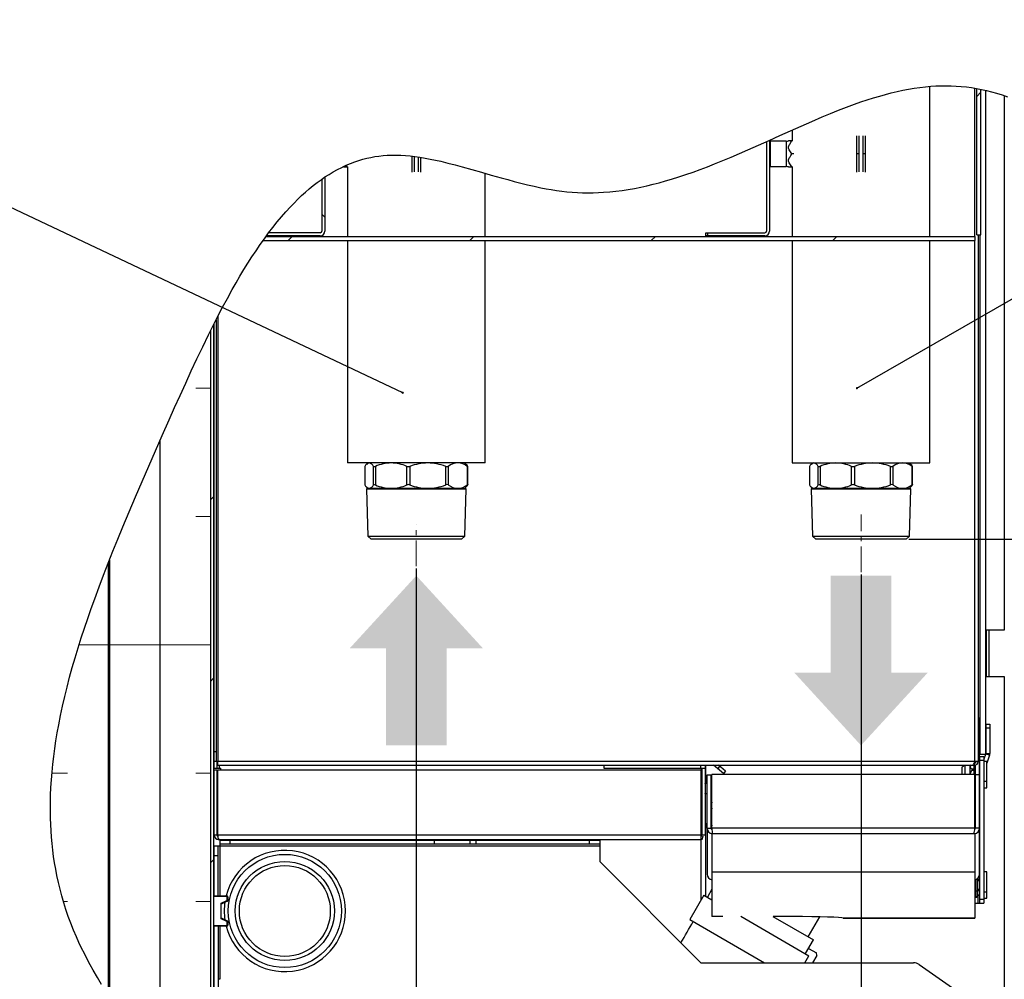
# Model space of a CAD drawing. Header units: millimetres. Extents: x 0 to 39025, y 0 to 11880.
# Tile 22 of 40: x 25787 to 26275, y 3993 to 4468. Entities that reach past the tile are written whole.
import ezdxf

# ---------------------------------------------------------------- set-up
doc = ezdxf.new("R2010")
doc.units = ezdxf.units.MM
doc.header["$PDSIZE"] = -1
doc.linetypes.add('CENTERX2', pattern=[20.32, 12.7, -2.54, 2.54, -2.54])
for name, color, linetype in [('ANOTACIJE', 7, 'Continuous'), ('DIMENZIJE', 4, 'Continuous'), ('SREDNJICE_IN_TOCKE', 252, 'Continuous')]:
    doc.layers.add(name, color=color, linetype=linetype)
doc.styles.add('SLDTEXTSTYLE6', font='txt')
doc.dimstyles.new('SLDDIMSTYLE0', dxfattribs={"dimtxt": 3, "dimasz": 3.414889, "dimexe": 0, "dimexo": 0.0625, "dimgap": 0.75, "dimtad": 1, "dimdec": 0, "dimlfac": 20, "dimrnd": 1e-09, "dimzin": 12, "dimdsep": 46, "dimtxsty": 'SLDTEXTSTYLE6', "dimsah": 1, "dimcen": 0.09, "dimadec": 0, "dimazin": 3, "dimtfac": 1, "dimtdec": 0, "dimtofl": 0, "dimtmove": 0, "dimatfit": 3, "dimfxl": 1, "dimfrac": 2, "dimtolj": 1, "dimtzin": 12, "dimarcsym": 0})
doc.dimstyles.new('SLDDIMSTYLE1', dxfattribs={"dimtxt": 3, "dimasz": 3.414889, "dimexe": 0, "dimexo": 0.0625, "dimgap": 0.75, "dimtad": 1, "dimdec": 0, "dimlfac": 20, "dimrnd": 1e-09, "dimzin": 12, "dimdsep": 46, "dimtxsty": 'SLDTEXTSTYLE6', "dimsah": 1, "dimcen": 0.09, "dimadec": 0, "dimazin": 3, "dimtfac": 1, "dimtdec": 0, "dimtmove": 0, "dimatfit": 0, "dimfxl": 1, "dimfrac": 2, "dimtolj": 1, "dimtzin": 12, "dimarcsym": 0})
doc.dimstyles.new('SLDDIMSTYLE2', dxfattribs={"dimtxt": 0.18, "dimasz": 1.050735, "dimexe": 0, "dimexo": 0.0625, "dimgap": 0, "dimtad": 0, "dimtih": 1, "dimtoh": 1, "dimdec": 0, "dimrnd": 1e-09, "dimzin": 0, "dimdsep": 46, "dimtxsty": 'Standard', "dimblk1": 'DOT', "dimblk2": 'DOT', "dimsah": 1, "dimcen": 0.09, "dimadec": 0, "dimazin": 0, "dimtfac": 1.050735, "dimtdec": 0, "dimtofl": 0, "dimtmove": 0, "dimatfit": 3, "dimldrblk": 'DOT', "dimfxl": 1, "dimfrac": 2, "dimtolj": 1, "dimtzin": 0, "dimarcsym": 0})
pattern_1 = [(45, (21175.475, 3206.1), (-44.9013, 44.9013), [])]
pattern_2 = [(3e-322, (21175.47, 3206.1), (-1e-321, 190.5), []), (3e-322, (21175.47, 3269.6), (-1e-321, 190.5), [63.5, -63.5]), (3e-322, (21175.47, 3333.1), (-1e-321, 190.5), [63.5, -63.5])]

# ---------------------------------------------------------------- blocks, each defined once
blk = doc.blocks.new('*D48')
at = {"layer": 'Defpoints', "color": 0, "transparency": 16777216}
for p in [(26226.02, 4210.98), (26324.02, 3750.2), (26605.11, 3750.2)]:
    blk.add_point(p, dxfattribs=at)
at = {"layer": 'DIMENZIJE', "color": 0, "lineweight": -2, "transparency": 16777216}
for p, q in [((26227.27, 4210.98), (26605.11, 4210.98)), ((26605.11, 4142.69), (26605.11, 3818.5)), ((26325.27, 3750.2), (26605.11, 3750.2))]:
    blk.add_line(p, q, dxfattribs=at)
at = {"layer": 'DIMENZIJE', "color": 0, "transparency": 16777216}
for points in [[(26593.72, 4142.69), (26616.49, 4142.69), (26605.11, 4210.98)], [(26593.72, 3818.5), (26616.49, 3818.5), (26605.11, 3750.2)]]:
    blk.add_solid(points, dxfattribs=at)
at = {"layer": 'DIMENZIJE', "color": 0, "transparency": 16777216, "insert": (26528.39, 3980.59), "char_height": 60, "attachment_point": 2, "rotation": 90, "style": 'SLDTEXTSTYLE6'}
blk.add_mtext('\\A1;461', dxfattribs=at)
blk = doc.blocks.new('*D49')
at = {"layer": 'Defpoints', "color": 0, "transparency": 16777216}
for p in [(25983.62, 4197.72), (26203.62, 4194.72), (25983.62, 3480.2)]:
    blk.add_point(p, dxfattribs=at)
at = {"layer": 'DIMENZIJE', "color": 0, "lineweight": -2, "transparency": 16777216}
for p, q in [((25983.62, 4196.47), (25983.62, 3480.2)), ((26203.62, 4193.47), (26203.62, 3480.2)), ((26135.32, 3480.2), (26051.91, 3480.2))]:
    blk.add_line(p, q, dxfattribs=at)
at = {"layer": 'DIMENZIJE', "color": 0, "transparency": 16777216}
for points in [[(26051.91, 3491.58), (26051.91, 3468.81), (25983.62, 3480.2)], [(26135.32, 3491.58), (26135.32, 3468.81), (26203.62, 3480.2)]]:
    blk.add_solid(points, dxfattribs=at)
at = {"layer": 'DIMENZIJE', "color": 0, "transparency": 16777216, "insert": (26093.62, 3556.91), "char_height": 60, "attachment_point": 2, "style": 'SLDTEXTSTYLE6'}
blk.add_mtext('\\A1;220', dxfattribs=at)
blk = doc.blocks.new('*D50')
at = {"layer": 'Defpoints', "color": 0, "transparency": 16777216}
for p in [(26203.62, 4194.72), (26334.02, 3762.2), (26334.02, 3480.2)]:
    blk.add_point(p, dxfattribs=at)
at = {"layer": 'DIMENZIJE', "color": 0, "lineweight": -2, "transparency": 16777216}
for p, q in [((26203.62, 4193.47), (26203.62, 3480.2)), ((26334.02, 3760.95), (26334.02, 3480.2)), ((26135.32, 3480.2), (26067.02, 3480.2)), ((26203.62, 3480.2), (26334.02, 3480.2)), ((26402.31, 3480.2), (26636.38, 3480.2))]:
    blk.add_line(p, q, dxfattribs=at)
at = {"layer": 'DIMENZIJE', "color": 0, "transparency": 16777216}
for points in [[(26135.32, 3491.58), (26135.32, 3468.81), (26203.62, 3480.2)], [(26402.31, 3491.58), (26402.31, 3468.81), (26334.02, 3480.2)]]:
    blk.add_solid(points, dxfattribs=at)
at = {"layer": 'DIMENZIJE', "color": 0, "transparency": 16777216, "insert": (26553.5, 3556.91), "char_height": 60, "attachment_point": 2, "style": 'SLDTEXTSTYLE6'}
blk.add_mtext('\\A1;130', dxfattribs=at)
blk = doc.blocks.new('_Dot')
at = {"color": 0, "linetype": 'ByBlock', "lineweight": -2}
blk.add_line((-0.5, 0), (-1, 0), dxfattribs=at)
at = {"color": 0, "linetype": 'ByBlock', "const_width": 0.5}
blk.add_lwpolyline([(-0.25, 0, 1), (0.25, 0, 1)], format="xyb", close=True, dxfattribs=at)

msp = doc.modelspace()

# ---------------------------------------------------------------- hatches: boundary and pattern name
at = {"linetype": 'Continuous', "lineweight": 18}
h = msp.add_hatch(dxfattribs=at)
h.set_pattern_fill('ANSI31', scale=20, style=0)
h.set_pattern_definition(pattern_1)
edge = h.paths.add_edge_path(flags=0)
edge.add_spline(control_points=[(26332.33, 4393.41), (26316.97, 4407.97), (26299.38, 4420.85), (26280.01, 4428.46)], knot_values=[0, 0, 0, 0, 0.065224, 0.065224, 0.065224, 0.065224], weights=[1, 1, 1, 1], degree=3, periodic=0)
edge.add_spline(control_points=[(26280.01, 4428.46), (26281.09, 4428.03), (26282.17, 4427.59), (26283.24, 4427.13)], knot_values=[0.091869, 0.091869, 0.091869, 0.091869, 0.093329, 0.093329, 0.093329, 0.093329], weights=[1, 1, 1, 1], degree=3, periodic=0)
edge.add_spline(control_points=[(26283.24, 4427.13), (26301.47, 4419.33), (26318.04, 4407.01), (26332.63, 4393.12)], knot_values=[0, 0, 0, 0, 0.062077, 0.062077, 0.062077, 0.062077], weights=[1, 1, 1, 1], degree=3, periodic=0)
edge.add_spline(control_points=[(26332.63, 4393.12), (26332.86, 4392.91), (26333.08, 4392.7), (26333.28, 4392.51), (26333.44, 4392.35), (26333.59, 4392.21), (26333.71, 4392.09), (26333.79, 4392.01), (26333.86, 4391.95), (26333.91, 4391.9), (26333.96, 4391.85), (26334, 4391.82), (26334.01, 4391.8), (26334.02, 4391.79), (26334.01, 4391.8), (26333.98, 4391.83), (26333.95, 4391.86), (26333.89, 4391.92), (26333.82, 4391.99), (26333.73, 4392.08), (26333.61, 4392.19), (26333.48, 4392.31), (26333.31, 4392.48), (26333.11, 4392.67), (26332.9, 4392.87), (26332.62, 4393.14), (26332.32, 4393.42), (26332.02, 4393.71)], knot_values=[0, 0, 0, 0, 0.000952, 0.000952, 0.000952, 0.001733, 0.001733, 0.001733, 0.002241, 0.002241, 0.002241, 0.002728, 0.002728, 0.002728, 0.003274, 0.003274, 0.003274, 0.003815, 0.003815, 0.003815, 0.00449, 0.00449, 0.00449, 0.005402, 0.005402, 0.005402, 0.006646, 0.006646, 0.006646, 0.006646], weights=[1, 1, 1, 1, 1, 1, 1, 1, 1, 1, 1, 1, 1, 1, 1, 1, 1, 1, 1, 1, 1, 1, 1, 1, 1, 1, 1, 1], degree=3, periodic=0)
edge.add_spline(control_points=[(26332.02, 4393.71), (26307.31, 4417.05), (26220.52, 4468), (26097.9, 4348.54), (25935.5, 4434.77), (25841.99, 4228.76), (25764.77, 4046.75), (25900, 3906.53), (25852.3, 3806.62), (25837.64, 3762.2)], knot_values=[0.883441, 0.883441, 0.883441, 0.883441, 0.921281, 1, 1.037283, 1.1068, 1.209727, 1.259596, 1.311444, 1.311444, 1.311444, 1.311444], weights=[1, 1, 1, 1, 1, 1, 1, 1, 1, 1], degree=3, periodic=0)
edge.add_spline(control_points=[(25837.64, 3762.2), (25837.59, 3762.02), (25837.53, 3761.84), (25837.47, 3761.67), (25837.4, 3761.46), (25837.33, 3761.25), (25837.27, 3761.07), (25837.21, 3760.89), (25837.16, 3760.74), (25837.12, 3760.61), (25837.08, 3760.48), (25837.05, 3760.38), (25837.02, 3760.31), (25837, 3760.24), (25836.99, 3760.2), (25836.99, 3760.2)], knot_values=[0, 0, 0, 0, 0.000566, 0.000566, 0.000566, 0.00126, 0.00126, 0.00126, 0.001923, 0.001923, 0.001923, 0.002572, 0.002572, 0.002572, 0.003223, 0.003223, 0.003223, 0.003223], weights=[1, 1, 1, 1, 1, 1, 1, 1, 1, 1, 1, 1, 1, 1, 1, 1], degree=3, periodic=0)
edge.add_spline(control_points=[(25836.99, 3760.2), (25837.1, 3760.54), (25837.21, 3760.87), (25837.32, 3761.2)], knot_values=[0.687776, 0.687776, 0.687776, 0.687776, 0.688166, 0.688166, 0.688166, 0.688166], weights=[1, 1, 1, 1], degree=3, periodic=0)
edge.add_spline(control_points=[(25837.32, 3761.2), (25837.32, 3761.2), (25837.32, 3761.22), (25837.33, 3761.26), (25837.34, 3761.29), (25837.36, 3761.34), (25837.38, 3761.4), (25837.4, 3761.47), (25837.43, 3761.55), (25837.46, 3761.64), (25837.49, 3761.73), (25837.52, 3761.83), (25837.56, 3761.94), (25837.58, 3762.02), (25837.61, 3762.11), (25837.64, 3762.2)], knot_values=[0, 0, 0, 0, 0.000323, 0.000323, 0.000323, 0.000646, 0.000646, 0.000646, 0.000976, 0.000976, 0.000976, 0.001322, 0.001322, 0.001322, 0.001604, 0.001604, 0.001604, 0.001604], weights=[1, 1, 1, 1, 1, 1, 1, 1, 1, 1, 1, 1, 1, 1, 1, 1], degree=3, periodic=0)
edge.add_spline(control_points=[(25837.64, 3762.2), (25852.3, 3806.62), (25900, 3906.53), (25764.77, 4046.75), (25841.99, 4228.76), (25935.5, 4434.77), (26097.9, 4348.54), (26220.52, 4468), (26307.31, 4417.05), (26332.02, 4393.71)], knot_values=[0.688556, 0.688556, 0.688556, 0.688556, 0.740404, 0.790273, 0.8932, 0.962717, 1, 1.078719, 1.116559, 1.116559, 1.116559, 1.116559], weights=[1, 1, 1, 1, 1, 1, 1, 1, 1, 1], degree=3, periodic=0)
edge.add_spline(control_points=[(26332.02, 4393.71), (26332.17, 4393.57), (26332.32, 4393.42), (26332.46, 4393.29), (26332.56, 4393.19), (26332.66, 4393.1), (26332.75, 4393.01), (26332.81, 4392.95), (26332.87, 4392.9), (26332.92, 4392.85), (26332.95, 4392.82), (26332.98, 4392.79), (26333, 4392.77), (26333.02, 4392.76), (26333.02, 4392.75), (26333.01, 4392.76), (26333.01, 4392.77), (26332.99, 4392.78), (26332.96, 4392.81), (26332.94, 4392.83), (26332.9, 4392.87), (26332.86, 4392.9), (26332.8, 4392.96), (26332.72, 4393.04), (26332.64, 4393.11), (26332.54, 4393.21), (26332.44, 4393.31), (26332.33, 4393.41)], knot_values=[0, 0, 0, 0, 0.000617, 0.000617, 0.000617, 0.001068, 0.001068, 0.001068, 0.001404, 0.001404, 0.001404, 0.001674, 0.001674, 0.001674, 0.001946, 0.001946, 0.001946, 0.00219, 0.00219, 0.00219, 0.002444, 0.002444, 0.002444, 0.002832, 0.002832, 0.002832, 0.0033, 0.0033, 0.0033, 0.0033], weights=[1, 1, 1, 1, 1, 1, 1, 1, 1, 1, 1, 1, 1, 1, 1, 1, 1, 1, 1, 1, 1, 1, 1, 1, 1, 1, 1, 1], degree=3, periodic=0)
h = msp.add_hatch(dxfattribs=at)
h.set_pattern_fill('ANSI31', scale=20, style=0)
h.set_pattern_definition(pattern_1)
edge = h.paths.add_edge_path(flags=0)
edge.add_line((26262.97, 4361.6), (26262.97, 4433.56))
edge.add_spline(control_points=[(26262.97, 4433.56), (26262.3, 4433.7), (26261.63, 4433.83), (26260.97, 4433.95)], knot_values=[0.915721, 0.915721, 0.915721, 0.915721, 0.916603, 0.916603, 0.916603, 0.916603], weights=[1, 1, 1, 1], degree=3, periodic=0)
edge.add_line((26260.97, 4433.95), (26260.97, 4361.6))
edge.add_line((26260.97, 4361.6), (26262.97, 4361.6))
h = msp.add_hatch(dxfattribs=at)
h.set_pattern_fill('ANSI31', scale=20, angle=90, style=0)
h.set_pattern_definition([(135, (21175.475, 3206.1), (-44.9013, -44.9013), [])])
edge = h.paths.add_edge_path(flags=0)
edge.add_arc((25936.07, 4363.4), 2.3, 270, 360)
edge.add_line((25938.37, 4363.4), (25938.37, 4390.14))
edge.add_spline(control_points=[(25938.37, 4390.14), (25937.86, 4389.8), (25937.36, 4389.46), (25936.87, 4389.11)], knot_values=[0.05274, 0.05274, 0.05274, 0.05274, 0.053559, 0.053559, 0.053559, 0.053559], weights=[1, 1, 1, 1], degree=3, periodic=0)
edge.add_line((25936.87, 4389.11), (25936.87, 4363.4))
edge.add_arc((25936.07, 4363.4), 0.8, 270, 360, ccw=False)
edge.add_line((25936.07, 4362.6), (25910.63, 4362.6))
edge.add_spline(control_points=[(25910.63, 4362.6), (25910.25, 4362.11), (25909.88, 4361.61), (25909.51, 4361.1)], knot_values=[0.069132, 0.069132, 0.069132, 0.069132, 0.069849, 0.069849, 0.069849, 0.069849], weights=[1, 1, 1, 1], degree=3, periodic=0)
edge.add_line((25909.51, 4361.1), (25936.07, 4361.1))
h = msp.add_hatch(dxfattribs=at)
h.set_pattern_fill('ANSI31', scale=20, style=0)
h.set_pattern_definition(pattern_1)
edge = h.paths.add_edge_path(flags=0)
edge.add_line((25907.85, 4358.8), (26260.17, 4358.8))
edge.add_line((26260.17, 4358.8), (26260.17, 4360.8))
edge.add_line((26260.17, 4360.8), (25909.29, 4360.8))
edge.add_spline(control_points=[(25909.29, 4360.8), (25908.81, 4360.14), (25908.33, 4359.48), (25907.85, 4358.8)], knot_values=[0.069991, 0.069991, 0.069991, 0.069991, 0.070931, 0.070931, 0.070931, 0.070931], weights=[1, 1, 1, 1], degree=3, periodic=0)
h = msp.add_hatch(dxfattribs=at)
h.set_pattern_fill('ANSI31', scale=20, style=0)
h.set_pattern_definition(pattern_1)
edge = h.paths.add_edge_path(flags=0)
edge.add_spline(control_points=[(25883.27, 4317.02), (25882.76, 4316.03), (25882.26, 4315.04), (25881.77, 4314.04)], knot_values=[0.088166, 0.088166, 0.088166, 0.088166, 0.089295, 0.089295, 0.089295, 0.089295], weights=[1, 1, 1, 1], degree=3, periodic=0)
edge.add_line((25881.77, 4314.04), (25881.77, 3779.1))
edge.add_arc((25880.97, 3779.1), 0.8, 270, 360, ccw=False)
edge.add_line((25880.97, 3778.3), (25851.77, 3778.3))
edge.add_line((25851.77, 3778.3), (25851.77, 3776.8))
edge.add_line((25851.77, 3776.8), (25880.97, 3776.8))
edge.add_arc((25880.97, 3779.1), 2.3, 270, 360)
edge.add_line((25883.27, 3779.1), (25883.27, 4317.02))
h = msp.add_hatch(dxfattribs=at)
h.set_pattern_fill('INSUL', scale=20, style=0)
h.set_pattern_definition(pattern_2)
edge = h.paths.add_edge_path(flags=0)
edge.add_line((25856.77, 4259.66), (25856.77, 3942.72))
edge.add_spline(control_points=[(25856.77, 3942.72), (25863.72, 3929.33), (25878.78, 3890.87), (25866.76, 3845.29), (25856.93, 3816.5)], knot_values=[0.241764, 0.241764, 0.241764, 0.241764, 0.259596, 0.291145, 0.291145, 0.291145, 0.291145], weights=[1, 1, 1, 1, 1], degree=3, periodic=0)
edge.add_line((25856.93, 3816.5), (25881.77, 3816.5))
edge.add_line((25881.77, 3816.5), (25881.77, 4314.04))
edge.add_spline(control_points=[(25881.77, 4314.04), (25874.04, 4298.53), (25865.77, 4279.99), (25857.72, 4261.82), (25856.77, 4259.66)], knot_values=[0.089295, 0.089295, 0.089295, 0.089295, 0.1068, 0.109172, 0.109172, 0.109172, 0.109172], weights=[1, 1, 1, 1, 1], degree=3, periodic=0)
h = msp.add_hatch(dxfattribs=at)
h.set_pattern_fill('INSUL', scale=20, style=0)
h.set_pattern_definition(pattern_2)
edge = h.paths.add_edge_path(flags=0)
edge.add_line((25831.77, 4200.72), (25831.77, 3984.39))
edge.add_spline(control_points=[(25831.77, 3984.39), (25840.2, 3970.71), (25849.35, 3957), (25856.77, 3942.72)], knot_values=[0.222746, 0.222746, 0.222746, 0.222746, 0.241764, 0.241764, 0.241764, 0.241764], weights=[1, 1, 1, 1], degree=3, periodic=0)
edge.add_line((25856.77, 3942.72), (25856.77, 4259.66))
edge.add_spline(control_points=[(25856.77, 4259.66), (25847.88, 4239.55), (25839.34, 4219.91), (25831.77, 4200.72)], knot_values=[0.109172, 0.109172, 0.109172, 0.109172, 0.131219, 0.131219, 0.131219, 0.131219], weights=[1, 1, 1, 1], degree=3, periodic=0)
h = msp.add_hatch(dxfattribs=at)
h.set_pattern_fill('INSUL', scale=20, style=0)
h.set_pattern_definition(pattern_2)
edge = h.paths.add_edge_path(flags=0)
edge.add_line((25831.27, 3985.2), (25831.27, 4199.45))
edge.add_spline(control_points=[(25831.27, 4199.45), (25804.63, 4131.61), (25788.04, 4059.36), (25825.68, 3994.28), (25831.27, 3985.2)], knot_values=[0.131706, 0.131706, 0.131706, 0.131706, 0.209727, 0.222369, 0.222369, 0.222369, 0.222369], weights=[1, 1, 1, 1, 1], degree=3, periodic=0)
at = {"linetype": 'Continuous'}
for points in [[(25968.62, 4156.98), (25968.62, 4108.98), (25998.62, 4108.98), (25998.62, 4156.98), (26016.62, 4156.98), (25983.62, 4192.98), (25950.62, 4156.98)], [(26218.62, 4144.98), (26218.62, 4192.98), (26188.62, 4192.98), (26188.62, 4144.98), (26170.62, 4144.98), (26203.62, 4108.98), (26236.62, 4144.98)]]:
    msp.add_hatch(color=7, dxfattribs=at).paths.add_polyline_path(points, flags=0)

# ---------------------------------------------------------------- linework, layer by layer
at = {"color": 7, "linetype": 'Continuous', "lineweight": 25}
for p, q in [((26237.62, 4360.8), (26237.62, 4435.02)), ((26260.97, 4361.6), (26260.97, 4433.95)), ((26262.97, 4361.6), (26262.97, 4433.56)), ((26265.27, 4433.06), (26265.27, 4104.5)), ((26274.51, 4430.45), (26274.51, 4166.03)), ((26169.62, 4413.46), (26169.62, 4408.05)), ((26158.37, 4408.39), (26158.37, 4363.4)), ((26201.62, 4392.64), (26201.62, 4410.56)), ((26202.62, 4410.54), (26202.62, 4392.67)), ((26204.62, 4392.67), (26204.62, 4410.54)), ((26205.62, 4410.56), (26205.62, 4392.64)), ((26156.87, 4407.72), (26156.87, 4363.4)), ((26166.62, 4407.9), (26158.62, 4407.9)), ((26158.62, 4407.9), (26158.62, 4395.3)), ((26169.82, 4408.05), (26167.7, 4408.05)), ((25981.62, 4392.64), (25981.62, 4400.49)), ((25982.62, 4400.37), (25982.62, 4392.67)), ((25984.62, 4392.67), (25984.62, 4400.09)), ((25985.62, 4399.95), (25985.62, 4392.64)), ((26170.44, 4401.6), (26169.42, 4401.6)), ((26202.62, 4401.6), (26201.62, 4401.6)), ((26205.62, 4401.6), (26204.62, 4401.6)), ((25947.7, 4395.15), (25949.82, 4395.15)), ((25949.62, 4395.15), (25949.62, 4360.8)), ((26158.62, 4395.3), (26166.62, 4395.3)), ((26167.7, 4395.15), (26169.82, 4395.15)), ((26169.62, 4395.15), (26169.62, 4360.8)), ((25936.87, 4389.11), (25936.87, 4363.4)), ((25938.37, 4390.14), (25938.37, 4363.4)), ((26017.62, 4360.8), (26017.62, 4392.04)), ((25909.29, 4360.8), (26260.17, 4360.8)), ((25936.07, 4361.1), (25909.51, 4361.1)), ((25936.07, 4362.6), (25910.63, 4362.6)), ((26126.87, 4361.1), (26126.87, 4362.6)), ((26126.87, 4362.6), (26156.07, 4362.6)), ((26156.07, 4361.1), (26126.87, 4361.1)), ((26127.82, 4361.1), (26127.82, 4362.6)), ((26260.17, 4358.8), (26260.17, 4360.8)), ((26260.97, 4361.6), (26262.97, 4361.6)), ((26261.57, 4361.6), (26261.57, 4101)), ((25907.85, 4358.8), (26260.17, 4358.8)), ((25949.62, 4358.8), (25949.62, 4248.72)), ((26017.62, 4248.72), (26017.62, 4358.8)), ((26169.62, 4358.8), (26169.62, 4248.72)), ((26237.62, 4248.72), (26237.62, 4358.8)), ((25883.27, 4317.02), (25883.27, 3779.1)), ((25883.57, 4101), (25883.57, 4317.61)), ((25884.57, 4319.57), (25884.57, 4101)), ((25881.77, 4314.02), (25881.77, 3779.1)), ((25883.27, 4281.93), (25883.57, 4281.93)), ((25883.27, 4280.28), (25883.57, 4280.28)), ((25883.57, 4273.93), (25883.27, 4273.93)), ((25883.27, 4272.28), (25883.57, 4272.28)), ((25856.77, 4259.66), (25856.77, 3942.72)), ((26017.62, 4248.72), (25949.62, 4248.72)), ((25959.62, 4248.72), (25958.92, 4248.02)), ((26008.32, 4248.02), (26007.62, 4248.72)), ((26169.62, 4248.72), (26237.62, 4248.72)), ((26179.62, 4248.72), (26178.92, 4248.02)), ((26228.32, 4248.02), (26227.62, 4248.72)), ((25958.09, 4246.94), (25958.09, 4237.97)), ((25958.14, 4247.05), (25958.14, 4237.85)), ((25962.45, 4237.85), (25962.45, 4247.05)), ((25963.35, 4247.05), (25963.35, 4237.85)), ((25978.92, 4237.85), (25978.92, 4247.05)), ((25980.43, 4247.05), (25980.43, 4237.85)), ((25998.14, 4237.85), (25998.14, 4247.05)), ((25999.38, 4247.05), (25999.38, 4237.85)), ((26008.86, 4237.85), (26008.86, 4247.05)), ((26009.15, 4237.97), (26009.15, 4246.94)), ((26178.09, 4246.94), (26178.09, 4237.97)), ((26178.14, 4247.05), (26178.14, 4237.85)), ((26182.45, 4237.85), (26182.45, 4247.05)), ((26183.35, 4247.05), (26183.35, 4237.85)), ((26198.92, 4237.85), (26198.92, 4247.05)), ((26200.43, 4247.05), (26200.43, 4237.85)), ((26218.14, 4237.85), (26218.14, 4247.05)), ((26219.38, 4247.05), (26219.38, 4237.85)), ((26228.86, 4237.85), (26228.86, 4247.05)), ((26229.15, 4237.97), (26229.15, 4246.94)), ((25958.91, 4236.89), (25959.62, 4236.18)), ((25959.62, 4236.18), (25958.94, 4235.79)), ((25958.94, 4235.79), (25959.67, 4212.53)), ((26008.29, 4235.79), (25958.94, 4235.79)), ((25959.62, 4236.18), (26007.62, 4236.18)), ((26007.57, 4212.53), (26008.29, 4235.79)), ((26007.62, 4236.18), (26008.32, 4236.89)), ((26008.29, 4235.79), (26007.62, 4236.18)), ((26178.91, 4236.89), (26179.62, 4236.18)), ((26179.62, 4236.18), (26178.94, 4235.79)), ((26178.94, 4235.79), (26179.67, 4212.53)), ((26228.29, 4235.79), (26178.94, 4235.79)), ((26179.62, 4236.18), (26227.62, 4236.18)), ((26227.57, 4212.53), (26228.29, 4235.79)), ((26227.62, 4236.18), (26228.32, 4236.89)), ((26228.29, 4235.79), (26227.62, 4236.18)), ((25883.27, 4211.84), (25883.57, 4211.74)), ((25883.57, 4211.33), (25883.27, 4211.44)), ((25883.57, 4211.02), (25883.27, 4211.13)), ((25959.67, 4212.53), (25961.21, 4210.98)), ((25959.67, 4212.53), (26007.57, 4212.53)), ((26006.02, 4210.98), (25961.21, 4210.98)), ((26006.02, 4210.98), (26007.57, 4212.53)), ((26179.67, 4212.53), (26181.21, 4210.98)), ((26179.67, 4212.53), (26227.57, 4212.53)), ((26226.02, 4210.98), (26181.21, 4210.98)), ((26226.02, 4210.98), (26227.57, 4212.53)), ((25831.27, 3985.2), (25831.27, 4199.45)), ((25831.77, 4200.72), (25831.77, 3984.39)), ((25883.57, 4188.92), (25883.27, 4189.03)), ((26265.52, 4166.03), (26265.52, 4143.03)), ((26274.51, 4166.03), (26265.52, 4166.03)), ((26266.9, 4166.03), (26266.9, 4143.03)), ((26265.52, 4143.03), (26274.51, 4143.03)), ((26274.51, 4143.03), (26274.51, 3938.23)), ((26261.57, 4122.5), (26262.27, 4122.5)), ((26262.27, 4122.5), (26261.57, 4122.5)), ((26262.27, 4068.08), (26262.27, 4122.5)), ((26262.27, 4120.5), (26261.57, 4120.5)), ((26265.32, 4119.5), (26267.32, 4119.5)), ((26265.32, 4119.5), (26265.32, 4105.06)), ((26267.32, 4117.5), (26265.32, 4117.5)), ((26267.32, 4119.5), (26267.32, 4105.06)), ((25883.57, 4106), (25884.57, 4106)), ((26265.27, 4104.5), (26262.27, 4104.5)), ((26262.42, 4103.5), (26264.42, 4103.5)), ((26262.42, 4030.9), (26262.42, 4103.5)), ((26264.42, 4101.5), (26262.42, 4101.5)), ((26265.19, 4104.5), (26264.42, 4102.13)), ((26264.42, 4103.5), (26264.42, 4030.9)), ((26267.17, 4104.13), (26265.27, 4104.75)), ((26265.27, 4104.75), (26265.27, 4104.75)), ((26265.32, 4105.06), (26267.32, 4105.06)), ((26267.17, 4104.13), (26265.92, 4100.28)), ((26261.57, 4101), (25883.57, 4101)), ((25883.57, 4064.7), (25883.57, 4096.9)), ((25883.57, 4096.9), (25885.07, 4096.9)), ((25883.59, 4097.7), (25883.59, 4101)), ((25883.59, 4097.7), (25886.96, 4097.7)), ((25885.07, 4064.7), (25885.07, 4096.9)), ((25885.09, 4097.7), (25885.09, 4101)), ((25885.37, 4099.2), (25885.37, 4101)), ((25885.37, 4099.2), (26259.77, 4099.2)), ((25885.37, 4096.9), (26124.59, 4096.9)), ((25885.37, 4064.7), (25885.37, 4096.9)), ((25885.67, 4096.95), (25885.67, 4096.9)), ((25885.67, 4096.95), (25886.96, 4096.95)), ((25886.96, 4096.95), (25886.96, 4097.7)), ((26076.45, 4099.2), (26076.45, 4097.7)), ((26076.45, 4097.7), (26126.45, 4097.7)), ((26124.59, 4062.4), (26124.59, 4096.9)), ((26124.95, 4097.7), (26124.95, 4064.7)), ((26126.45, 4099.2), (26126.45, 4064.7)), ((26126.72, 4099.2), (26126.72, 4090.7)), ((26135.54, 4095.14), (26130.7, 4099.2)), ((26132.81, 4097.43), (26133.78, 4098.58)), ((26136.51, 4096.29), (26133.04, 4099.2)), ((26254.91, 4098.99), (26253.57, 4098.22)), ((26253.57, 4098.22), (26253.57, 4094.53)), ((26257.61, 4098.99), (26254.91, 4098.99)), ((26254.91, 4098.99), (26254.91, 4094.53)), ((26257.97, 4099.2), (26257.61, 4098.99)), ((26257.61, 4094.53), (26257.61, 4098.99)), ((26258.54, 4097.26), (26258.54, 4096.77)), ((26259.62, 4097.26), (26258.54, 4097.26)), ((26258.54, 4096.77), (26259.62, 4096.77)), ((26259.56, 4100.2), (26259.77, 4100.2)), ((26259.62, 4094.53), (26259.62, 4099.2)), ((26259.77, 4099.2), (26259.77, 4100.2)), ((26260.27, 4101), (26260.27, 4100.38)), ((26260.27, 4068.08), (26260.27, 4099.28)), ((26262.42, 4099.53), (26262.27, 4099.53)), ((26262.27, 4099.52), (26262.42, 4099.52)), ((26262.42, 4097.26), (26262.27, 4097.26)), ((26262.27, 4096.77), (26262.42, 4096.77)), ((26265.92, 4101), (26264.42, 4101)), ((26265.92, 4088), (26265.92, 4101)), ((26127.47, 4068.08), (26127.47, 4094.5)), ((26127.47, 4094.5), (26129.47, 4094.5)), ((26129.47, 4068.08), (26129.47, 4094.5)), ((26129.47, 4092.56), (26129.47, 4092.53)), ((26259.97, 4094.53), (26129.77, 4094.53)), ((26129.77, 4067.99), (26129.77, 4094.53)), ((26136.51, 4096.29), (26135.54, 4095.14)), ((26253.57, 4094.65), (26253.44, 4094.53)), ((26259.97, 4067.99), (26259.97, 4094.53)), ((26262.27, 4094.5), (26260.27, 4094.5)), ((26262.42, 4092.24), (26262.27, 4092.24)), ((26262.27, 4091.75), (26262.42, 4091.75)), ((26127.47, 4090.7), (26126.45, 4090.7)), ((26126.55, 4090.2), (26126.45, 4090.31)), ((26127.47, 4090.2), (26126.55, 4090.2)), ((26126.55, 4090.2), (26126.55, 4085.2)), ((26129.77, 4090.2), (26129.47, 4090.2)), ((26129.75, 4090.2), (26129.77, 4090.37)), ((26262.42, 4089.48), (26262.27, 4089.48)), ((26262.27, 4089.47), (26262.42, 4089.47)), ((26264.42, 4091.25), (26265.92, 4091.25)), ((26264.42, 4088), (26265.92, 4088)), ((26126.45, 4085.1), (26126.55, 4085.2)), ((26126.55, 4085.2), (26127.47, 4085.2)), ((26129.47, 4085.2), (26129.77, 4085.2)), ((26126.45, 4070.3), (26127.47, 4070.3)), ((26126.72, 4070.3), (26126.72, 4034.51)), ((26127.47, 4068.08), (26129.47, 4068.08)), ((26127.47, 4068.08), (26127.47, 4045.28)), ((26129.47, 4068.47), (26129.47, 4068.45)), ((26259.97, 4067.99), (26129.77, 4067.99)), ((26262.27, 4068.08), (26260.27, 4068.08)), ((26262.27, 4045.28), (26262.27, 4068.08)), ((25883.57, 4064.7), (25885.07, 4064.7)), ((25885.37, 4064.7), (26126.45, 4064.7)), ((26259.87, 4065.22), (26129.87, 4065.22)), ((26129.87, 4065.22), (26129.87, 4024.34)), ((26259.87, 4065.22), (26259.87, 4023.5)), ((25883.57, 4034.72), (25883.57, 4059.3)), ((25883.57, 4059.3), (26074.37, 4059.3)), ((25885.57, 4034.66), (25885.57, 4059.3)), ((25885.67, 4062.42), (25885.67, 4062.4)), ((25885.67, 4062.4), (26124.59, 4062.4)), ((25886.37, 4062.1), (26074.37, 4062.1)), ((25886.37, 4062.1), (25886.37, 4059.3)), ((26074.37, 4060.1), (25886.37, 4060.1)), ((25891.37, 4062.1), (25891.37, 4060.1)), ((25992.37, 4062.1), (25992.37, 4060.1)), ((26010.23, 4060.1), (26010.23, 4062.1)), ((26013.1, 4062.1), (26013.1, 4060.1)), ((26069.37, 4060.1), (26069.37, 4062.1)), ((26074.37, 4062.1), (26074.37, 4051.5)), ((25885.57, 4054.3), (25883.57, 4054.3)), ((26124.37, 4001.5), (26074.37, 4051.5)), ((26127.47, 4045.28), (26127.47, 4045.28)), ((26259.87, 4046.23), (26129.87, 4046.23)), ((26261.42, 4034.77), (26261.42, 4043.29)), ((26262.42, 4044.93), (26262.24, 4044.93)), ((26262.24, 4044.92), (26262.42, 4044.92)), ((26262.27, 4045.28), (26262.27, 4045.28)), ((26265.92, 4046.4), (26264.42, 4046.4)), ((26265.92, 4033.4), (26265.92, 4046.4)), ((26262.42, 4042.66), (26261.42, 4042.66)), ((26261.42, 4042.17), (26262.42, 4042.17)), ((25883.26, 4034.72), (25889.88, 4034.55)), ((25889.87, 4034.17), (25889.98, 4034.17)), ((25889.88, 4034.55), (25889.99, 4034.55)), ((25889.98, 4034.17), (25889.99, 4034.55)), ((25890.36, 4034.17), (25889.98, 4034.17)), ((25889.98, 4032.35), (25889.98, 4034.17)), ((25890.36, 4034.17), (25890.36, 4032.35)), ((26125.89, 4034.99), (26118.89, 4022.86)), ((26125.89, 4034.99), (26129.87, 4032.69)), ((26129.87, 4037.88), (26127.62, 4033.99)), ((26262.42, 4037.64), (26261.42, 4037.64)), ((26261.42, 4037.15), (26262.42, 4037.15)), ((26262.42, 4034.88), (26261.42, 4034.88)), ((26261.42, 4034.87), (26262.42, 4034.87)), ((26264.42, 4036.65), (26265.92, 4036.65)), ((26264.42, 4033.4), (26265.92, 4033.4)), ((25887.08, 4030.93), (25889.87, 4032.29)), ((25890.03, 4031.95), (25887.08, 4030.51)), ((25887.08, 4023.27), (25887.08, 4030.93)), ((25889.87, 4032.29), (25889.98, 4032.35)), ((25890.36, 4032.35), (25889.98, 4032.35)), ((25890.15, 4032.01), (25889.98, 4032.35)), ((25890.03, 4031.95), (25890.15, 4032.01)), ((26259.87, 4030.9), (26264.42, 4030.9)), ((26262.42, 4032.9), (26264.42, 4032.9)), ((25887.08, 4023.7), (25890.03, 4022.26)), ((26135.23, 4024.34), (26129.87, 4024.34)), ((26144.11, 4024.47), (26177.85, 4004.99)), ((26159.92, 4024.43), (26180.05, 4012.81)), ((26169.87, 4024.34), (26160.08, 4024.34)), ((26177.46, 4014.31), (26183.17, 4024.21)), ((26259.87, 4023.51), (26194.84, 4023.51)), ((26194.86, 4023.51), (26194.86, 4023.5)), ((26194.86, 4023.5), (26259.87, 4023.5)), ((26194.86, 4023.5), (26194.86, 4023.5)), ((25889.88, 4019.66), (25883.27, 4019.48)), ((25883.57, 3932.3), (25883.57, 4019.49)), ((25885.57, 4019.54), (25885.57, 3932.3)), ((25889.87, 4021.91), (25887.08, 4023.27)), ((25889.87, 4021.91), (25889.98, 4021.86)), ((25889.87, 4020.04), (25889.98, 4020.04)), ((25889.88, 4019.66), (25889.99, 4019.66)), ((25889.98, 4021.86), (25890.15, 4022.2)), ((25889.98, 4020.04), (25889.98, 4021.86)), ((25890.36, 4021.86), (25889.98, 4021.86)), ((25889.99, 4019.66), (25889.98, 4020.04)), ((25890.36, 4020.04), (25889.98, 4020.04)), ((25890.03, 4022.26), (25890.15, 4022.2)), ((25890.36, 4021.86), (25890.36, 4020.04)), ((26118.89, 4022.86), (26155.88, 4001.5)), ((26176.11, 4005.99), (26180.05, 4012.81)), ((26175.84, 4001.5), (26177.85, 4004.99)), ((26177.61, 4008.58), (26181.53, 4006.33)), ((26181.7, 4005.07), (26179.64, 4001.5)), ((26181.7, 4005.07), (26181.53, 4006.33)), ((26124.37, 4001.5), (26229.6, 4001.5)), ((26232.46, 4000.6), (26274.51, 3971.29)), ((25883.57, 3996.5), (25883.27, 3996.5))]:
    msp.add_line(p, q, dxfattribs=at)
at = {"color": 8, "linetype": 'Continuous', "lineweight": 25}
for p, q in [((26259.77, 4434.15), (26259.77, 4360.8)), ((26166.62, 4407.9), (26166.62, 4395.3)), ((26262.47, 4361.6), (26262.47, 4104.5)), ((26259.77, 4358.8), (26259.77, 4101)), ((25885.37, 4321.13), (25885.37, 4101)), ((25883.57, 4281.55), (25883.27, 4281.55)), ((25883.27, 4272.66), (25883.57, 4272.66)), ((25883.57, 4190.89), (25883.27, 4191)), ((25886.33, 4097.7), (25886.33, 4099.2)), ((26124.15, 4099.2), (26124.15, 4097.7)), ((26124.59, 4097.7), (26124.59, 4096.9)), ((26262.42, 4091.99), (26262.27, 4091.99)), ((25886.37, 4059.3), (25886.37, 4034.64)), ((26124.42, 4062.4), (26124.42, 4032.44)), ((26260.52, 4033.87), (26260.52, 4042.71)), ((26262.42, 4037.39), (26261.42, 4037.39)), ((26261.42, 4034.77), (26261.42, 4030.9)), ((25886.37, 4019.56), (25886.37, 3993.3))]:
    msp.add_line(p, q, dxfattribs=at)
at = {"color": 7, "linetype": 'Continuous', "lineweight": 25, "flags": 128}
for points in [[(25827.89, 3990.78), (25825.83, 3994.26), (25823.83, 3997.76), (25822.31, 4000.5), (25820.83, 4003.26), (25819.4, 4006.01), (25818.03, 4008.78), (25816.71, 4011.55), (25815.45, 4014.33), (25814.03, 4017.67), (25812.69, 4021.03), (25811.45, 4024.4), (25810.29, 4027.78), (25809.22, 4031.18), (25808.25, 4034.52), (25807.37, 4037.88), (25806.56, 4041.25), (25805.83, 4044.63), (25805.22, 4047.77), (25804.68, 4050.91), (25804.21, 4054.06), (25803.8, 4057.23), (25803.45, 4060.4), (25803.16, 4063.53), (25802.94, 4066.67), (25802.77, 4069.82), (25802.66, 4072.97), (25802.6, 4076.75), (25802.61, 4080.53), (25802.71, 4084.33), (25802.87, 4088.14), (25803.11, 4091.97), (25803.43, 4095.81), (25803.81, 4099.67), (25804.26, 4103.54), (25804.78, 4107.42), (25805.36, 4111.32), (25806.01, 4115.24), (25806.71, 4119.16), (25807.63, 4123.81), (25808.63, 4128.48), (25809.7, 4133.16), (25810.86, 4137.87), (25812.11, 4142.68), (25813.44, 4147.51), (25814.84, 4152.37), (25816.31, 4157.24), (25817.85, 4162.14), (25819.43, 4166.96), (25821.06, 4171.81), (25822.75, 4176.68), (25824.5, 4181.57), (25826.65, 4187.41), (25828.88, 4193.29), (25831.16, 4199.19), (25833.52, 4205.12), (25835.93, 4211.08), (25838.39, 4217.07), (25841.5, 4224.5), (25844.68, 4231.97), (25847.92, 4239.49), (25851.22, 4247.06), (25854.56, 4254.67), (25857.94, 4262.32), (25861.35, 4270.02), (25864.06, 4276.09), (25866.78, 4282.16), (25869.53, 4288.23), (25872.3, 4294.28), (25875.11, 4300.29), (25877.95, 4306.25), (25880.83, 4312.16), (25883.12, 4316.74), (25885.43, 4321.26), (25887.77, 4325.73), (25890.15, 4330.13), (25892.55, 4334.46), (25894.46, 4337.81), (25896.39, 4341.11), (25898.34, 4344.35), (25900.32, 4347.54), (25902.31, 4350.67), (25904.34, 4353.73), (25906.38, 4356.72), (25908.46, 4359.65), (25910.55, 4362.5), (25912.68, 4365.28), (25914.79, 4367.93), (25916.93, 4370.5), (25919.1, 4372.99), (25921.3, 4375.4), (25923.14, 4377.31), (25924.99, 4379.17), (25926.87, 4380.96), (25928.77, 4382.68), (25930.68, 4384.34), (25932.59, 4385.91), (25934.52, 4387.4), (25936.47, 4388.83), (25938.44, 4390.19), (25940.48, 4391.5), (25942.54, 4392.73), (25944.62, 4393.89), (25946.73, 4394.96), (25948.86, 4395.96), (25951.02, 4396.87), (25953.21, 4397.69), (25955.14, 4398.35), (25957.1, 4398.93), (25959.07, 4399.44), (25961.07, 4399.89), (25963.09, 4400.26), (25965.13, 4400.57), (25967.19, 4400.8), (25969.27, 4400.95), (25971.48, 4401.03), (25973.71, 4401.04), (25975.96, 4400.97), (25978.23, 4400.83), (25980.53, 4400.62), (25982.85, 4400.35), (25985.39, 4399.99), (25987.96, 4399.56), (25990.55, 4399.08), (25993.16, 4398.54), (25995.79, 4397.95), (25999.26, 4397.11), (26002.76, 4396.21), (26006.29, 4395.26), (26011.05, 4393.93), (26015.86, 4392.55), (26020.7, 4391.15), (26025.56, 4389.77), (26028.82, 4388.87), (26032.09, 4387.99), (26035.36, 4387.15), (26038.64, 4386.35), (26041.93, 4385.59), (26045.21, 4384.9), (26047.8, 4384.4), (26050.38, 4383.95), (26052.96, 4383.55), (26055.54, 4383.2), (26058.12, 4382.91), (26060.69, 4382.68), (26063.3, 4382.51), (26065.91, 4382.4), (26068.51, 4382.37), (26071.11, 4382.39), (26073.7, 4382.47), (26076.29, 4382.61), (26079.34, 4382.85), (26082.38, 4383.17), (26085.42, 4383.56), (26088.45, 4384.02), (26091.53, 4384.56), (26094.61, 4385.17), (26097.69, 4385.84), (26100.75, 4386.58), (26103.82, 4387.37), (26106.87, 4388.22), (26109.93, 4389.12), (26113.48, 4390.23), (26117.02, 4391.41), (26120.56, 4392.64), (26124.09, 4393.93), (26127.61, 4395.27), (26131.13, 4396.64), (26135.26, 4398.32), (26139.39, 4400.04), (26143.5, 4401.8), (26147.6, 4403.59), (26152.92, 4405.95), (26158.21, 4408.32), (26163.49, 4410.71), (26168.76, 4413.07), (26174.01, 4415.41), (26179.24, 4417.7), (26184.46, 4419.93), (26188.47, 4421.59), (26192.46, 4423.19), (26196.45, 4424.73), (26200.43, 4426.2), (26203.56, 4427.29), (26206.67, 4428.34), (26209.78, 4429.32), (26212.89, 4430.25), (26215.74, 4431.05), (26218.59, 4431.78), (26221.43, 4432.46), (26224.27, 4433.07), (26227.11, 4433.62), (26229.94, 4434.1), (26232.77, 4434.51), (26235.59, 4434.84), (26238.12, 4435.07), (26240.65, 4435.23), (26243.17, 4435.33), (26245.69, 4435.36), (26248.21, 4435.32), (26250.73, 4435.2), (26253.24, 4435.01), (26255.74, 4434.74), (26258.25, 4434.4), (26260.75, 4433.99), (26263.24, 4433.51), (26265.73, 4432.95), (26268.21, 4432.34), (26270.69, 4431.65), (26273.4, 4430.82), (26276.11, 4429.91)], [(26169.42, 4401.6), (26169.1, 4402.11), (26168.77, 4402.61), (26168.43, 4403.1), (26168.12, 4403.61), (26167.86, 4404.14), (26167.78, 4404.36), (26167.72, 4404.59), (26167.7, 4404.82), (26167.72, 4405.05), (26167.77, 4405.28), (26167.86, 4405.5), (26168.05, 4405.9), (26168.28, 4406.28), (26168.53, 4406.65), (26168.98, 4407.35), (26169.42, 4408.05)], [(26169.42, 4395.15), (26169.1, 4395.66), (26168.77, 4396.16), (26168.43, 4396.65), (26168.12, 4397.16), (26167.86, 4397.69), (26167.78, 4397.91), (26167.72, 4398.14), (26167.7, 4398.37), (26167.72, 4398.6), (26167.77, 4398.83), (26167.86, 4399.05), (26168.05, 4399.45), (26168.28, 4399.83), (26168.53, 4400.2), (26168.98, 4400.9), (26169.42, 4401.6)], [(25949.42, 4395.15), (25949.1, 4395.66), (25948.89, 4395.97)], [(25962.45, 4247.05), (25962.52, 4246.98), (25962.63, 4246.93), (25962.77, 4246.91), (25962.93, 4246.92), (25963.11, 4246.96), (25963.3, 4247.03), (25963.35, 4247.05)], [(26008.86, 4247.05), (26008.97, 4246.98), (26009.06, 4246.93), (26009.12, 4246.91), (26009.15, 4246.92), (26009.14, 4246.96), (26009.1, 4247.03), (26009.09, 4247.05)], [(26182.45, 4247.05), (26182.52, 4246.98), (26182.63, 4246.93), (26182.77, 4246.91), (26182.93, 4246.92), (26183.11, 4246.96), (26183.3, 4247.03), (26183.35, 4247.05)], [(26228.86, 4247.05), (26228.97, 4246.98), (26229.06, 4246.93), (26229.12, 4246.91), (26229.15, 4246.92), (26229.14, 4246.96), (26229.1, 4247.03), (26229.09, 4247.05)], [(25958.14, 4237.85), (25958.1, 4237.93), (25958.09, 4237.97)], [(25963.35, 4237.85), (25963.15, 4237.93), (25962.96, 4237.98), (25962.79, 4238), (25962.65, 4237.98), (25962.54, 4237.94), (25962.47, 4237.88), (25962.45, 4237.85)], [(26009.09, 4237.85), (26009.13, 4237.93), (26009.15, 4237.98), (26009.13, 4238), (26009.07, 4237.98), (26008.99, 4237.94), (26008.89, 4237.88), (26008.86, 4237.85)], [(26178.14, 4237.85), (26178.1, 4237.93), (26178.09, 4237.97)], [(26183.35, 4237.85), (26183.15, 4237.93), (26182.96, 4237.98), (26182.79, 4238), (26182.65, 4237.98), (26182.54, 4237.94), (26182.47, 4237.88), (26182.45, 4237.85)], [(26229.09, 4237.85), (26229.13, 4237.93), (26229.15, 4237.98), (26229.13, 4238), (26229.07, 4237.98), (26228.99, 4237.94), (26228.89, 4237.88), (26228.86, 4237.85)], [(26124.59, 4063.9), (26124.62, 4063.92), (26124.65, 4063.96), (26124.67, 4064.04), (26124.68, 4064.14), (26124.68, 4064.26), (26124.67, 4064.4), (26124.64, 4064.55), (26124.59, 4064.7)], [(26124.59, 4062.4), (26124.78, 4062.45), (26124.97, 4062.58), (26125.13, 4062.79), (26125.27, 4063.08), (26125.37, 4063.43), (26125.43, 4063.82), (26125.45, 4064.25), (26125.42, 4064.7)], [(26261.42, 4037.33), (26261.4, 4037.26), (26261.36, 4037.18), (26261.3, 4037.11), (26261.21, 4037.05), (26261.1, 4036.99), (26260.97, 4036.95), (26260.83, 4036.91), (26260.67, 4036.89), (26260.52, 4036.89)]]:
    msp.add_lwpolyline(points, dxfattribs=at)
at = {"color": 8, "linetype": 'Continuous', "lineweight": 25, "flags": 128}
for points in [[(25889.87, 4034.17), (25886.17, 4034.27), (25883.27, 4034.34)], [(25883.27, 4019.86), (25886.96, 4019.96), (25889.87, 4020.04)]]:
    msp.add_lwpolyline(points, dxfattribs=at)
at = {"color": 7, "linetype": 'Continuous', "lineweight": 25}
for radius in [28, 24.5, 22.5]:
    msp.add_circle((25918.57, 4027.1), radius, dxfattribs=at)
for centre, radius, start, end in [((26166.62, 4411.9), 4, 270, 285.7404), ((25946.62, 4391.3), 4, 74.2606, 80.0814), ((26166.62, 4391.3), 4, 74.2606, 90), ((25936.07, 4363.4), 0.8, 270, 0), ((25936.07, 4363.4), 2.3, 270, 0), ((26156.07, 4363.4), 2.3, 270, 0), ((26156.07, 4363.4), 0.8, 270, 0), ((25960.87, 4245.77), 3.01, 100.8927, 154.743), ((25959.84, 4245.91), 2.85, 23.612, 80.7522), ((25971.4, 4228.55), 20.18, 90.7415, 113.5012), ((25970.93, 4228.78), 19.94, 66.3632, 89.3942), ((25989.55, 4223.07), 25.65, 90.5774, 110.8066), ((25989.08, 4223.33), 25.39, 69.0873, 89.5286), ((26004.43, 4240.29), 8.44, 92.1236, 126.7467), ((26003.86, 4240.46), 8.27, 52.8777, 88.252), ((26003.92, 4243.72), 6.15, 32.8172, 44.3946), ((26180.87, 4245.77), 3.01, 100.8927, 154.743), ((26179.84, 4245.91), 2.85, 23.612, 80.7522), ((26191.4, 4228.55), 20.18, 90.7415, 113.5012), ((26190.93, 4228.78), 19.94, 66.3632, 89.3942), ((26209.55, 4223.07), 25.65, 90.5774, 110.8066), ((26209.08, 4223.33), 25.39, 69.0873, 89.5286), ((26224.43, 4240.29), 8.44, 92.1236, 126.7467), ((26223.86, 4240.46), 8.27, 52.8777, 88.252), ((26223.92, 4243.72), 6.15, 32.8172, 44.3946), ((25958.36, 4246.88), 0.273, 141.7117, 168.7665), ((25979.68, 4249.04), 2.13, 249.1897, 290.8103), ((25998.76, 4248.21), 1.31, 241.9022, 298.0978), ((26178.36, 4246.88), 0.273, 141.7117, 168.7665), ((26199.68, 4249.04), 2.13, 249.1897, 290.8103), ((26218.76, 4248.21), 1.31, 241.9022, 298.0978), ((25960.75, 4239), 2.85, 203.612, 260.7522), ((25959.73, 4239.14), 3.01, 280.8927, 334.743), ((25971.35, 4256.12), 19.94, 246.3632, 269.3942), ((25970.88, 4256.36), 20.18, 270.7415, 293.5012), ((25979.68, 4235.94), 2.06, 68.4731, 111.5269), ((25989.5, 4261.57), 25.39, 249.0873, 269.5286), ((25989.03, 4261.84), 25.65, 270.5774, 290.8066), ((25998.76, 4236.47), 1.52, 65.9614, 114.0386), ((26004.37, 4244.45), 8.27, 232.8777, 268.252), ((26003.8, 4244.62), 8.44, 272.1236, 306.7467), ((26004.8, 4240.51), 5.05, 314.1912, 328.2499), ((26180.75, 4239), 2.85, 203.612, 260.7522), ((26179.73, 4239.14), 3.01, 280.8927, 334.743), ((26191.35, 4256.12), 19.94, 246.3632, 269.3942), ((26190.88, 4256.36), 20.18, 270.7415, 293.5012), ((26199.68, 4235.94), 2.06, 68.4731, 111.5269), ((26209.5, 4261.57), 25.39, 249.0873, 269.5286), ((26209.03, 4261.84), 25.65, 270.5774, 290.8066), ((26218.76, 4236.47), 1.52, 65.9614, 114.0386), ((26224.37, 4244.45), 8.27, 232.8777, 268.252), ((26223.8, 4244.62), 8.44, 272.1236, 306.7467), ((26224.8, 4240.51), 5.05, 314.1912, 328.2499), ((26264.32, 4105.06), 1, 342, 0), ((26264.32, 4105.06), 3, 342, 0), ((26258.71, 4098.27), 1.11, 122.8811, 173.8646), ((26259.24, 4098.78), 1.68, 193.5399, 245.4483), ((26261.31, 4094.3), 3.71, 138.322, 176.4759), ((26256.61, 4101.2), 3.16, 320.7487, 356.3578), ((26259.77, 4101), 0.8, 270, 0), ((26259.77, 4101), 1.8, 270.0124, 359.9876), ((26260.52, 4099.64), 0.898, 106.2974, 139.8152), ((26130.25, 4092.6), 0.815, 196.3251, 233.7228), ((26130.3, 4092.26), 0.878, 127.6769, 160.3562), ((26260.52, 4089.37), 0.898, 232.0699, 253.7026), ((26169.95, 4085.62), 40.5, 181.2394, 187.0878), ((26162.39, 4073.41), 32.93, 172.1345, 178.6005), ((26162.05, 4073.67), 32.59, 181.3857, 187.9027), ((26130.35, 4068.07), 2.88, 179.7082, 261.0881), ((26130.33, 4068.06), 0.865, 178.2287, 235.5733), ((26130.3, 4068.74), 0.878, 199.6438, 232.3231), ((26141.69, 4068.55), 11.93, 182.7179, 196.2064), ((26248.04, 4068.55), 11.93, 343.7936, 357.2821), ((26259.38, 4068.07), 2.89, 279.0938, 0.2482), ((26259.4, 4068.06), 0.864, 304.4346, 1.623), ((26259.4, 4068.71), 0.866, 310.8028, 1.3027), ((25885.87, 4064.7), 2.3, 180, 270), ((25885.87, 4064.7), 0.799, 179.9859, 239.8277), ((25891.54, 4064.84), 6.18, 181.2793, 203.2502), ((25918.57, 4027.1), 30, 194.3967, 165.6035), ((26130.27, 4045.3), 2.8, 180.0147, 261.8066), ((26259.47, 4045.3), 2.8, 278.1934, 359.9853), ((25889.98, 4034.17), 0.381, 0, 88.4999), ((26260.52, 4034.77), 0.898, 223.4431, 360), ((25918.57, 4027.1), 30, 171.7832, 188.2187), ((25889.98, 4032.35), 0.381, 296.0001, 0), ((25889.98, 4020.04), 0.381, 271.5001, 0), ((25889.98, 4021.86), 0.381, 0, 63.9999), ((21240.25, 6834.93), 5633.06, 329.91695, 330.04062), ((26229.6, 3996.5), 5, 55.1114, 90), ((25885.97, 3984.78), 8.53, 87.3111, 92.6889)]:
    msp.add_arc(centre, radius, start, end, dxfattribs=at)
at = {"color": 8, "linetype": 'Continuous', "lineweight": 25}
for centre, radius, start, end in [((26260.46, 4092.89), 1.4, 249.291, 261.9888), ((26260.48, 4038.29), 1.41, 244.1435, 271.5766)]:
    msp.add_arc(centre, radius, start, end, dxfattribs=at)
at = {"color": 7, "linetype": 'Continuous', "lineweight": 25}
msp.add_ellipse((26169.87, 4023.47), major_axis=(25, 0), ratio=0.034921, start_param=0.054421, end_param=1.570796, dxfattribs=at)
at = {"layer": 'SREDNJICE_IN_TOCKE', "linetype": 'CENTERX2', "lineweight": 18}
for p, q in [((26203.62, 4194.72), (26203.62, 4223.23)), ((25983.62, 4197.72), (25983.62, 4218.07))]:
    msp.add_line(p, q, dxfattribs=at)

# ---------------------------------------------------------------- dimensions: what is measured, and where the dimension line sits
at = {"layer": 'DIMENZIJE'}
dim = msp.add_linear_dim(base=(26605.11, 3750.2), p1=(26226.02, 4210.98), p2=(26324.02, 3750.2), angle=90, dimstyle='SLDDIMSTYLE0', override={"dimscale": 20, "dimlfac": 1}, dxfattribs=at)
dim.commit()
dim.dimension.update_dxf_attribs({"geometry": '*D48', "text_midpoint": (26605.11, 3980.59), "dimtype": 160})
for base, p2, dimstyle, picture, middle in [((25983.62, 3480.2), (25983.62, 4197.72), 'SLDDIMSTYLE0', '*D49', (26093.62, 3480.2)), ((26334.02, 3480.2), (26334.02, 3762.2), 'SLDDIMSTYLE1', '*D50', (26553.5, 3480.2))]:
    dim = msp.add_linear_dim(base=base, p1=(26203.62, 4194.72), p2=p2, dimstyle=dimstyle, override={"dimscale": 20, "dimlfac": 1}, dxfattribs=at)
    dim.commit()
    dim.dimension.update_dxf_attribs({"geometry": picture, "text_midpoint": middle, "dimtype": 160})

# ---------------------------------------------------------------- leaders
at = {"layer": 'ANOTACIJE'}
for points in [[(25976.92, 4283.43), (25725.73, 4402.15)], [(26201.59, 4285.71), (26404.12, 4402.15)]]:
    msp.add_leader(points, dimstyle='SLDDIMSTYLE2', dxfattribs=at)

doc.saveas('drawing.dxf')
